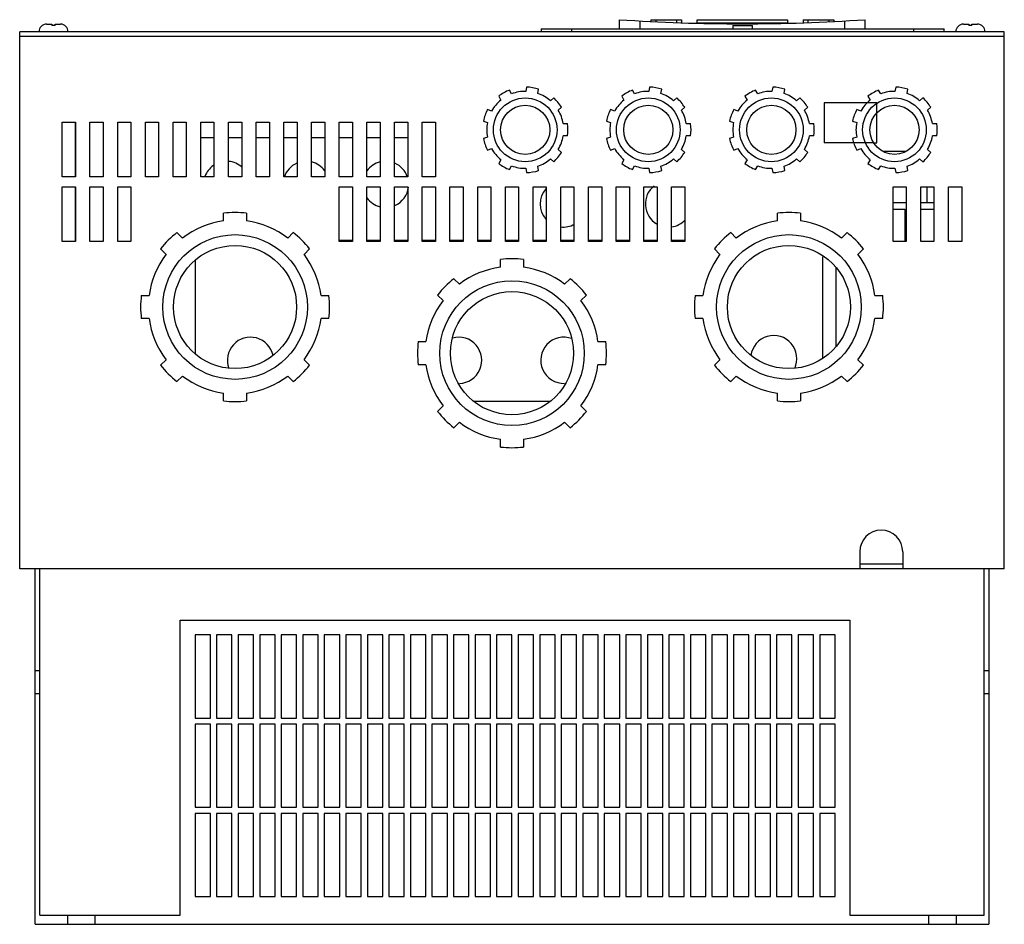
# Model space of a CAD drawing. Header units: millimetres. Extents: x 48 to 368, y 141 to 434.
import ezdxf

# ---------------------------------------------------------------- set-up
doc = ezdxf.new("R2010")
doc.units = ezdxf.units.MM
doc.header["$LTSCALE"] = 37.291061
doc.layers.get('0').update_dxf_attribs({"linetype": 'CONTINUOUS'})

msp = doc.modelspace()

# ---------------------------------------------------------------- linework, layer by layer
at = {"color": 7, "linetype": 'CONTINUOUS'}
for p, q in [((56.6, 432.93), (58.35, 432.93)), ((58.35, 432.93), (58.35, 432.44)), ((59.35, 432.44), (59.35, 432.93)), ((59.35, 432.93), (61.1, 432.93)), ((242.73, 434.35), (242.73, 431.43)), ((249.5, 431.43), (249.5, 433.94)), ((252.95, 434.28), (252.95, 433.76)), ((252.95, 434.28), (262.95, 434.28)), ((254.55, 434.28), (254.55, 433.68)), ((261.35, 434.28), (261.35, 433.4)), ((262.95, 434.28), (262.95, 433.35)), ((268.03, 433.28), (268.03, 434.28)), ((268.03, 434.28), (297.37, 434.28)), ((297.37, 433.28), (268.03, 433.28)), ((279.64, 432.43), (279.64, 431.43)), ((279.64, 432.43), (286.06, 432.43)), ((286.06, 431.43), (286.06, 432.43)), ((297.37, 434.28), (297.37, 433.28)), ((302.45, 434.28), (302.45, 433.35)), ((302.45, 434.28), (312.45, 434.28)), ((304.05, 434.28), (304.05, 433.4)), ((310.85, 434.28), (310.85, 433.68)), ((312.45, 434.28), (312.45, 433.76)), ((315.9, 433.94), (315.9, 431.43)), ((322.67, 431.43), (322.67, 434.35)), ((354.6, 432.93), (356.35, 432.93)), ((356.35, 432.93), (356.35, 432.44)), ((357.35, 432.93), (359.1, 432.93)), ((357.35, 432.44), (357.35, 432.93)), ((47.85, 256.03), (47.85, 430.43)), ((367.85, 430.43), (47.85, 430.43)), ((367.85, 428.93), (47.85, 428.93)), ((217.35, 431.43), (217.35, 430.43)), ((217.35, 431.43), (348.35, 431.43)), ((227.35, 430.43), (227.35, 431.43)), ((338.35, 431.43), (338.35, 430.43)), ((348.35, 430.43), (348.35, 431.43)), ((367.85, 256.03), (367.85, 430.43)), ((207.71, 410.26), (207.01, 411.49)), ((212.57, 412.47), (212.32, 411.08)), ((216.26, 410.38), (216.51, 411.78)), ((247.71, 410.26), (247.01, 411.49)), ((252.57, 412.47), (252.32, 411.08)), ((256.26, 410.38), (256.51, 411.78)), ((287.71, 410.26), (287.01, 411.49)), ((292.57, 412.47), (292.32, 411.08)), ((296.26, 410.38), (296.51, 411.78)), ((327.71, 410.26), (327.01, 411.49)), ((332.57, 412.47), (332.32, 411.08)), ((336.26, 410.38), (336.51, 411.78)), ((203.54, 409.49), (204.25, 408.26)), ((221.4, 408.95), (220.32, 408.04)), ((243.54, 409.49), (244.25, 408.26)), ((261.4, 408.95), (260.32, 408.04)), ((283.54, 409.49), (284.25, 408.26)), ((301.4, 408.95), (300.32, 408.04)), ((309.32, 407.38), (309.32, 394.37)), ((326.42, 407.38), (309.32, 407.38)), ((323.54, 409.49), (324.25, 408.26)), ((326.42, 403.78), (326.42, 407.38)), ((341.4, 408.95), (340.32, 408.04)), ((201.24, 404.68), (199.91, 405.16)), ((222.89, 404.98), (223.97, 405.89)), ((241.24, 404.68), (239.91, 405.16)), ((262.89, 404.98), (263.97, 405.89)), ((281.24, 404.68), (279.91, 405.16)), ((302.89, 404.98), (303.97, 405.89)), ((321.24, 404.68), (319.91, 405.16)), ((326.42, 394.37), (326.42, 403.78)), ((342.89, 404.98), (343.97, 405.89)), ((61.7, 383.28), (61.7, 401.08)), ((61.7, 401.08), (66, 401.08)), ((65.85, 401.08), (65.85, 383.28)), ((66, 401.08), (66, 383.28)), ((70.7, 383.28), (70.7, 401.08)), ((70.7, 401.08), (75, 401.08)), ((75, 401.08), (75, 383.28)), ((79.7, 383.28), (79.7, 401.08)), ((79.7, 401.08), (84, 401.08)), ((84, 401.08), (84, 383.28)), ((88.7, 383.28), (88.7, 401.08)), ((88.7, 401.08), (93, 401.08)), ((93, 401.08), (93, 383.28)), ((97.7, 383.28), (97.7, 401.08)), ((97.7, 401.08), (102, 401.08)), ((102, 401.08), (102, 383.28)), ((106.7, 383.28), (106.7, 401.08)), ((106.7, 401.08), (111, 401.08)), ((111, 401.08), (111, 383.28)), ((115.7, 383.28), (115.7, 401.08)), ((115.7, 401.08), (120, 401.08)), ((120, 401.08), (120, 383.28)), ((124.7, 383.28), (124.7, 401.08)), ((124.7, 401.08), (129, 401.08)), ((129, 401.08), (129, 383.28)), ((133.7, 383.28), (133.7, 401.08)), ((133.7, 401.08), (138, 401.08)), ((138, 401.08), (138, 383.28)), ((142.7, 383.28), (142.7, 401.08)), ((142.7, 401.08), (147, 401.08)), ((147, 401.08), (147, 383.28)), ((151.7, 383.28), (151.7, 401.08)), ((151.7, 401.08), (156, 401.08)), ((156, 401.08), (156, 383.28)), ((160.7, 383.28), (160.7, 401.08)), ((160.7, 401.08), (165, 401.08)), ((165, 401.08), (165, 383.28)), ((169.7, 383.28), (169.7, 401.08)), ((169.7, 401.08), (174, 401.08)), ((174, 401.08), (174, 383.28)), ((178.7, 383.28), (178.7, 401.08)), ((178.7, 401.08), (183, 401.08)), ((183, 401.08), (183, 383.28)), ((198.54, 401.4), (199.87, 400.92)), ((224.49, 400.6), (225.9, 400.6)), ((238.54, 401.4), (239.87, 400.92)), ((264.49, 400.6), (265.9, 400.6)), ((278.54, 401.4), (279.87, 400.92)), ((304.49, 400.6), (305.9, 400.6)), ((318.54, 401.4), (319.87, 400.92)), ((344.49, 400.6), (345.9, 400.6)), ((106.7, 396.13), (111, 396.13)), ((115.7, 396.13), (120, 396.13)), ((124.7, 396.13), (129, 396.13)), ((133.7, 396.13), (138, 396.13)), ((142.7, 396.13), (147, 396.13)), ((151.7, 396.13), (156, 396.13)), ((160.7, 396.13), (165, 396.13)), ((169.7, 396.13), (174, 396.13)), ((199.87, 396.24), (198.54, 395.75)), ((225.91, 396.6), (224.49, 396.6)), ((239.87, 396.24), (238.54, 395.75)), ((265.91, 396.6), (264.49, 396.6)), ((279.87, 396.24), (278.54, 395.75)), ((305.91, 396.6), (304.49, 396.6)), ((325.41, 394.37), (309.32, 394.37)), ((319.87, 396.24), (318.54, 395.75)), ((325.41, 394.37), (326.42, 394.37)), ((345.91, 396.6), (344.49, 396.6)), ((199.91, 391.99), (201.24, 392.48)), ((223.97, 391.27), (222.89, 392.18)), ((239.91, 391.99), (241.24, 392.48)), ((263.97, 391.27), (262.89, 392.18)), ((279.91, 391.99), (281.24, 392.48)), ((303.97, 391.27), (302.89, 392.18)), ((319.91, 391.99), (321.24, 392.48)), ((335.69, 391.53), (328.56, 391.53)), ((343.97, 391.27), (342.89, 392.18)), ((204.25, 388.89), (203.54, 387.66)), ((220.32, 389.11), (221.4, 388.2)), ((244.25, 388.89), (243.54, 387.66)), ((260.32, 389.11), (261.4, 388.2)), ((284.25, 388.89), (283.54, 387.66)), ((300.32, 389.11), (301.4, 388.2)), ((324.25, 388.89), (323.54, 387.66)), ((340.32, 389.11), (341.4, 388.2)), ((207.01, 385.66), (207.71, 386.89)), ((212.32, 386.08), (212.57, 384.68)), ((216.51, 385.38), (216.26, 386.77)), ((247.01, 385.66), (247.71, 386.89)), ((252.32, 386.08), (252.57, 384.68)), ((256.51, 385.38), (256.26, 386.77)), ((287.01, 385.66), (287.71, 386.89)), ((292.32, 386.08), (292.57, 384.68)), ((296.51, 385.38), (296.26, 386.77)), ((327.01, 385.66), (327.71, 386.89)), ((332.32, 386.08), (332.57, 384.68)), ((336.51, 385.38), (336.26, 386.77)), ((66, 383.28), (61.7, 383.28)), ((75, 383.28), (70.7, 383.28)), ((84, 383.28), (79.7, 383.28)), ((93, 383.28), (88.7, 383.28)), ((102, 383.28), (97.7, 383.28)), ((111, 383.28), (106.7, 383.28)), ((120, 383.28), (115.7, 383.28)), ((129, 383.28), (124.7, 383.28)), ((138, 383.28), (133.7, 383.28)), ((147, 383.28), (142.7, 383.28)), ((156, 383.28), (151.7, 383.28)), ((165, 383.28), (160.7, 383.28)), ((174, 383.28), (169.7, 383.28)), ((183, 383.28), (178.7, 383.28)), ((61.7, 362.28), (61.7, 380.08)), ((61.7, 380.08), (66, 380.08)), ((65.85, 380.08), (65.85, 362.28)), ((66, 380.08), (66, 362.28)), ((70.7, 362.28), (70.7, 380.08)), ((70.7, 380.08), (75, 380.08)), ((75, 380.08), (75, 362.28)), ((79.7, 362.28), (79.7, 380.08)), ((79.7, 380.08), (84, 380.08)), ((84, 380.08), (84, 362.28)), ((151.7, 362.28), (151.7, 380.08)), ((151.7, 380.08), (156, 380.08)), ((156, 380.08), (156, 362.28)), ((160.7, 362.28), (160.7, 380.08)), ((160.7, 380.08), (165, 380.08)), ((165, 380.08), (165, 362.28)), ((169.7, 362.28), (169.7, 380.08)), ((169.7, 380.08), (174, 380.08)), ((174, 380.08), (174, 362.28)), ((178.7, 362.28), (178.7, 380.08)), ((178.7, 380.08), (183, 380.08)), ((183, 380.08), (183, 362.28)), ((187.7, 362.28), (187.7, 380.08)), ((187.7, 380.08), (192, 380.08)), ((192, 380.08), (192, 362.28)), ((196.7, 362.28), (196.7, 380.08)), ((196.7, 380.08), (201, 380.08)), ((201, 380.08), (201, 362.28)), ((205.7, 362.28), (205.7, 380.08)), ((205.7, 380.08), (210, 380.08)), ((210, 380.08), (210, 362.28)), ((214.7, 362.28), (214.7, 380.08)), ((214.7, 380.08), (219, 380.08)), ((219, 380.08), (219, 362.28)), ((223.7, 362.28), (223.7, 380.08)), ((223.7, 380.08), (228, 380.08)), ((228, 380.08), (228, 362.28)), ((232.7, 362.28), (232.7, 380.08)), ((232.7, 380.08), (237, 380.08)), ((237, 380.08), (237, 362.28)), ((241.7, 362.28), (241.7, 380.08)), ((241.7, 380.08), (246, 380.08)), ((246, 380.08), (246, 362.28)), ((250.7, 362.28), (250.7, 380.08)), ((250.7, 380.08), (255, 380.08)), ((255, 380.08), (255, 362.28)), ((259.7, 362.28), (259.7, 380.08)), ((259.7, 380.08), (264, 380.08)), ((264, 380.08), (264, 362.28)), ((331.7, 380.08), (336, 380.08)), ((331.7, 362.28), (331.7, 380.08)), ((336, 380.08), (336, 362.28)), ((340.7, 380.08), (345, 380.08)), ((340.7, 362.28), (340.7, 380.08)), ((342.81, 375.03), (342.81, 380.08)), ((345, 380.08), (345, 362.28)), ((349.7, 380.08), (354, 380.08)), ((349.7, 362.28), (349.7, 380.08)), ((354, 380.08), (354, 362.28)), ((331.7, 375.03), (336, 375.03)), ((340.7, 375.03), (345, 375.03)), ((114.1, 368.98), (114.1, 371.5)), ((121.6, 371.5), (121.6, 368.98)), ((294.1, 368.98), (294.1, 371.5)), ((301.6, 371.5), (301.6, 368.98)), ((335.68, 372.7), (331.7, 372.7)), ((335.68, 362.28), (335.68, 372.7)), ((345, 372.7), (340.7, 372.7)), ((100.74, 363.44), (98.96, 365.22)), ((136.75, 365.22), (134.96, 363.44)), ((280.74, 363.44), (278.96, 365.22)), ((316.75, 365.22), (314.96, 363.44)), ((66, 362.28), (61.7, 362.28)), ((75, 362.28), (70.7, 362.28)), ((84, 362.28), (79.7, 362.28)), ((151.7, 362.73), (156, 362.73)), ((156, 362.28), (151.7, 362.28)), ((160.7, 362.73), (165, 362.73)), ((165, 362.28), (160.7, 362.28)), ((169.7, 362.73), (174, 362.73)), ((174, 362.28), (169.7, 362.28)), ((178.7, 362.73), (183, 362.73)), ((183, 362.28), (178.7, 362.28)), ((187.7, 362.73), (192, 362.73)), ((192, 362.28), (187.7, 362.28)), ((196.7, 362.73), (201, 362.73)), ((201, 362.28), (196.7, 362.28)), ((205.7, 362.73), (210, 362.73)), ((210, 362.28), (205.7, 362.28)), ((214.7, 362.73), (219, 362.73)), ((219, 362.28), (214.7, 362.28)), ((223.7, 362.73), (228, 362.73)), ((228, 362.28), (223.7, 362.28)), ((232.7, 362.73), (237, 362.73)), ((237, 362.28), (232.7, 362.28)), ((241.7, 362.73), (246, 362.73)), ((246, 362.28), (241.7, 362.28)), ((250.7, 362.73), (255, 362.73)), ((255, 362.28), (250.7, 362.28)), ((259.7, 362.73), (264, 362.73)), ((264, 362.28), (259.7, 362.28)), ((336, 362.28), (331.7, 362.28)), ((345, 362.28), (340.7, 362.28)), ((354, 362.28), (349.7, 362.28)), ((93.65, 359.92), (95.44, 358.14)), ((140.27, 358.14), (142.05, 359.92)), ((273.65, 359.92), (275.44, 358.14)), ((320.27, 358.14), (322.05, 359.92)), ((104.85, 356.13), (104.85, 325.92)), ((204.1, 353.98), (204.1, 356.5)), ((211.6, 356.5), (211.6, 353.98)), ((308.85, 324.68), (308.85, 357.37)), ((313.05, 353.93), (313.05, 328.12)), ((190.74, 348.44), (188.96, 350.22)), ((226.75, 350.22), (224.96, 348.44)), ((87.38, 344.78), (89.9, 344.78)), ((145.8, 344.78), (148.32, 344.78)), ((183.65, 344.92), (185.44, 343.14)), ((230.27, 343.14), (232.05, 344.92)), ((267.38, 344.78), (269.9, 344.78)), ((325.8, 344.78), (328.32, 344.78)), ((89.9, 337.28), (87.38, 337.28)), ((148.32, 337.28), (145.8, 337.28)), ((269.9, 337.28), (267.38, 337.28)), ((328.32, 337.28), (325.8, 337.28)), ((177.38, 329.78), (179.9, 329.78)), ((235.8, 329.78), (238.32, 329.78)), ((95.44, 323.91), (93.65, 322.13)), ((142.05, 322.13), (140.27, 323.91)), ((275.44, 323.91), (273.65, 322.13)), ((322.05, 322.13), (320.27, 323.91)), ((179.9, 322.28), (177.38, 322.28)), ((238.32, 322.28), (235.8, 322.28)), ((98.96, 316.83), (100.74, 318.61)), ((134.96, 318.61), (136.75, 316.83)), ((278.96, 316.83), (280.74, 318.61)), ((314.96, 318.61), (316.75, 316.83)), ((114.1, 310.56), (114.1, 313.08)), ((121.6, 313.08), (121.6, 310.56)), ((195.34, 310.43), (220.36, 310.43)), ((294.1, 310.56), (294.1, 313.08)), ((301.6, 313.08), (301.6, 310.56)), ((185.44, 308.91), (183.65, 307.13)), ((232.05, 307.13), (230.27, 308.91)), ((188.96, 301.83), (190.74, 303.61)), ((224.96, 303.61), (226.75, 301.83)), ((204.1, 295.56), (204.1, 298.08)), ((211.6, 298.08), (211.6, 295.56)), ((320.85, 261.53), (320.85, 256.03)), ((334.85, 261.53), (334.85, 256.03)), ((367.85, 256.03), (47.85, 256.03)), ((52.85, 140.53), (52.85, 256.03)), ((54.35, 143.53), (54.35, 256.03)), ((334.85, 257.53), (320.85, 257.53)), ((361.35, 143.53), (361.35, 256.03)), ((362.85, 256.03), (362.85, 140.53)), ((100.05, 143.53), (100.05, 239.33)), ((100.05, 239.33), (317.65, 239.33)), ((317.65, 239.33), (317.65, 143.53)), ((104.85, 234.53), (104.85, 207.53)), ((109.85, 234.53), (104.85, 234.53)), ((109.85, 207.53), (109.85, 234.53)), ((111.85, 234.53), (111.85, 207.53)), ((116.85, 234.53), (111.85, 234.53)), ((116.85, 207.53), (116.85, 234.53)), ((118.85, 234.53), (118.85, 207.53)), ((123.85, 234.53), (118.85, 234.53)), ((123.85, 207.53), (123.85, 234.53)), ((125.85, 234.53), (125.85, 207.53)), ((130.85, 234.53), (125.85, 234.53)), ((130.85, 207.53), (130.85, 234.53)), ((132.85, 234.53), (132.85, 207.53)), ((137.85, 234.53), (132.85, 234.53)), ((137.85, 207.53), (137.85, 234.53)), ((139.85, 234.53), (139.85, 207.53)), ((144.85, 234.53), (139.85, 234.53)), ((144.85, 207.53), (144.85, 234.53)), ((146.85, 234.53), (146.85, 207.53)), ((151.85, 234.53), (146.85, 234.53)), ((151.85, 207.53), (151.85, 234.53)), ((153.85, 234.53), (153.85, 207.53)), ((158.85, 234.53), (153.85, 234.53)), ((158.85, 207.53), (158.85, 234.53)), ((160.85, 234.53), (160.85, 207.53)), ((165.85, 234.53), (160.85, 234.53)), ((165.85, 207.53), (165.85, 234.53)), ((172.85, 234.53), (167.85, 234.53)), ((167.85, 234.53), (167.85, 207.53)), ((172.85, 207.53), (172.85, 234.53)), ((179.85, 234.53), (174.85, 234.53)), ((174.85, 234.53), (174.85, 207.53)), ((179.85, 207.53), (179.85, 234.53)), ((186.85, 234.53), (181.85, 234.53)), ((181.85, 234.53), (181.85, 207.53)), ((186.85, 207.53), (186.85, 234.53)), ((193.85, 234.53), (188.85, 234.53)), ((188.85, 234.53), (188.85, 207.53)), ((193.85, 207.53), (193.85, 234.53)), ((200.85, 234.53), (195.85, 234.53)), ((195.85, 234.53), (195.85, 207.53)), ((200.85, 207.53), (200.85, 234.53)), ((207.85, 234.53), (202.85, 234.53)), ((202.85, 234.53), (202.85, 207.53)), ((207.85, 207.53), (207.85, 234.53)), ((214.85, 234.53), (209.85, 234.53)), ((209.85, 234.53), (209.85, 207.53)), ((214.85, 207.53), (214.85, 234.53)), ((221.85, 234.53), (216.85, 234.53)), ((216.85, 234.53), (216.85, 207.53)), ((221.85, 207.53), (221.85, 234.53)), ((228.85, 234.53), (223.85, 234.53)), ((223.85, 234.53), (223.85, 207.53)), ((228.85, 207.53), (228.85, 234.53)), ((235.85, 234.53), (230.85, 234.53)), ((230.85, 234.53), (230.85, 207.53)), ((235.85, 207.53), (235.85, 234.53)), ((242.85, 234.53), (237.85, 234.53)), ((237.85, 234.53), (237.85, 207.53)), ((242.85, 207.53), (242.85, 234.53)), ((249.85, 234.53), (244.85, 234.53)), ((244.85, 234.53), (244.85, 207.53)), ((249.85, 207.53), (249.85, 234.53)), ((256.85, 234.53), (251.85, 234.53)), ((251.85, 234.53), (251.85, 207.53)), ((256.85, 207.53), (256.85, 234.53)), ((263.85, 234.53), (258.85, 234.53)), ((258.85, 234.53), (258.85, 207.53)), ((263.85, 207.53), (263.85, 234.53)), ((270.85, 234.53), (265.85, 234.53)), ((265.85, 234.53), (265.85, 207.53)), ((270.85, 207.53), (270.85, 234.53)), ((277.85, 234.53), (272.85, 234.53)), ((272.85, 234.53), (272.85, 207.53)), ((277.85, 207.53), (277.85, 234.53)), ((284.85, 234.53), (279.85, 234.53)), ((279.85, 234.53), (279.85, 207.53)), ((284.85, 207.53), (284.85, 234.53)), ((291.85, 234.53), (286.85, 234.53)), ((286.85, 234.53), (286.85, 207.53)), ((291.85, 207.53), (291.85, 234.53)), ((298.85, 234.53), (293.85, 234.53)), ((293.85, 234.53), (293.85, 207.53)), ((298.85, 207.53), (298.85, 234.53)), ((305.85, 234.53), (300.85, 234.53)), ((300.85, 234.53), (300.85, 207.53)), ((305.85, 207.53), (305.85, 234.53)), ((312.85, 234.53), (307.85, 234.53)), ((307.85, 234.53), (307.85, 207.53)), ((312.85, 207.53), (312.85, 234.53)), ((54.35, 222.89), (52.85, 222.89)), ((362.85, 222.89), (361.35, 222.89)), ((52.85, 215.53), (54.35, 215.53)), ((361.35, 215.53), (362.85, 215.53)), ((104.85, 207.53), (109.85, 207.53)), ((104.85, 205.53), (104.85, 178.53)), ((109.85, 205.53), (104.85, 205.53)), ((109.85, 178.53), (109.85, 205.53)), ((111.85, 207.53), (116.85, 207.53)), ((111.85, 205.53), (111.85, 178.53)), ((116.85, 205.53), (111.85, 205.53)), ((116.85, 178.53), (116.85, 205.53)), ((118.85, 207.53), (123.85, 207.53)), ((118.85, 205.53), (118.85, 178.53)), ((123.85, 205.53), (118.85, 205.53)), ((123.85, 178.53), (123.85, 205.53)), ((125.85, 207.53), (130.85, 207.53)), ((125.85, 205.53), (125.85, 178.53)), ((130.85, 205.53), (125.85, 205.53)), ((130.85, 178.53), (130.85, 205.53)), ((132.85, 207.53), (137.85, 207.53)), ((132.85, 205.53), (132.85, 178.53)), ((137.85, 205.53), (132.85, 205.53)), ((137.85, 178.53), (137.85, 205.53)), ((139.85, 207.53), (144.85, 207.53)), ((144.85, 205.53), (139.85, 205.53)), ((139.85, 205.53), (139.85, 178.53)), ((144.85, 178.53), (144.85, 205.53)), ((146.85, 207.53), (151.85, 207.53)), ((151.85, 205.53), (146.85, 205.53)), ((146.85, 205.53), (146.85, 178.53)), ((151.85, 178.53), (151.85, 205.53)), ((153.85, 207.53), (158.85, 207.53)), ((158.85, 205.53), (153.85, 205.53)), ((153.85, 205.53), (153.85, 178.53)), ((158.85, 178.53), (158.85, 205.53)), ((160.85, 207.53), (165.85, 207.53)), ((165.85, 205.53), (160.85, 205.53)), ((160.85, 205.53), (160.85, 178.53)), ((165.85, 178.53), (165.85, 205.53)), ((167.85, 207.53), (172.85, 207.53)), ((172.85, 205.53), (167.85, 205.53)), ((167.85, 205.53), (167.85, 178.53)), ((172.85, 178.53), (172.85, 205.53)), ((174.85, 207.53), (179.85, 207.53)), ((179.85, 205.53), (174.85, 205.53)), ((174.85, 205.53), (174.85, 178.53)), ((179.85, 178.53), (179.85, 205.53)), ((181.85, 207.53), (186.85, 207.53)), ((186.85, 205.53), (181.85, 205.53)), ((181.85, 205.53), (181.85, 178.53)), ((186.85, 178.53), (186.85, 205.53)), ((188.85, 207.53), (193.85, 207.53)), ((193.85, 205.53), (188.85, 205.53)), ((188.85, 205.53), (188.85, 178.53)), ((193.85, 178.53), (193.85, 205.53)), ((195.85, 207.53), (200.85, 207.53)), ((200.85, 205.53), (195.85, 205.53)), ((195.85, 205.53), (195.85, 178.53)), ((200.85, 178.53), (200.85, 205.53)), ((202.85, 207.53), (207.85, 207.53)), ((207.85, 205.53), (202.85, 205.53)), ((202.85, 205.53), (202.85, 178.53)), ((207.85, 178.53), (207.85, 205.53)), ((209.85, 207.53), (214.85, 207.53)), ((214.85, 205.53), (209.85, 205.53)), ((209.85, 205.53), (209.85, 178.53)), ((214.85, 178.53), (214.85, 205.53)), ((216.85, 207.53), (221.85, 207.53)), ((221.85, 205.53), (216.85, 205.53)), ((216.85, 205.53), (216.85, 178.53)), ((221.85, 178.53), (221.85, 205.53)), ((223.85, 207.53), (228.85, 207.53)), ((228.85, 205.53), (223.85, 205.53)), ((223.85, 205.53), (223.85, 178.53)), ((228.85, 178.53), (228.85, 205.53)), ((230.85, 207.53), (235.85, 207.53)), ((235.85, 205.53), (230.85, 205.53)), ((230.85, 205.53), (230.85, 178.53)), ((235.85, 178.53), (235.85, 205.53)), ((237.85, 207.53), (242.85, 207.53)), ((242.85, 205.53), (237.85, 205.53)), ((237.85, 205.53), (237.85, 178.53)), ((242.85, 178.53), (242.85, 205.53)), ((244.85, 207.53), (249.85, 207.53)), ((249.85, 205.53), (244.85, 205.53)), ((244.85, 205.53), (244.85, 178.53)), ((249.85, 178.53), (249.85, 205.53)), ((251.85, 207.53), (256.85, 207.53)), ((256.85, 205.53), (251.85, 205.53)), ((251.85, 205.53), (251.85, 178.53)), ((256.85, 178.53), (256.85, 205.53)), ((258.85, 207.53), (263.85, 207.53)), ((263.85, 205.53), (258.85, 205.53)), ((258.85, 205.53), (258.85, 178.53)), ((263.85, 178.53), (263.85, 205.53)), ((265.85, 207.53), (270.85, 207.53)), ((270.85, 205.53), (265.85, 205.53)), ((265.85, 205.53), (265.85, 178.53)), ((270.85, 178.53), (270.85, 205.53)), ((272.85, 207.53), (277.85, 207.53)), ((277.85, 205.53), (272.85, 205.53)), ((272.85, 205.53), (272.85, 178.53)), ((277.85, 178.53), (277.85, 205.53)), ((279.85, 207.53), (284.85, 207.53)), ((284.85, 205.53), (279.85, 205.53)), ((279.85, 205.53), (279.85, 178.53)), ((284.85, 178.53), (284.85, 205.53)), ((286.85, 207.53), (291.85, 207.53)), ((291.85, 205.53), (286.85, 205.53)), ((286.85, 205.53), (286.85, 178.53)), ((291.85, 178.53), (291.85, 205.53)), ((293.85, 207.53), (298.85, 207.53)), ((298.85, 205.53), (293.85, 205.53)), ((293.85, 205.53), (293.85, 178.53)), ((298.85, 178.53), (298.85, 205.53)), ((300.85, 207.53), (305.85, 207.53)), ((305.85, 205.53), (300.85, 205.53)), ((300.85, 205.53), (300.85, 178.53)), ((305.85, 178.53), (305.85, 205.53)), ((307.85, 207.53), (312.85, 207.53)), ((312.85, 205.53), (307.85, 205.53)), ((307.85, 205.53), (307.85, 178.53)), ((312.85, 178.53), (312.85, 205.53)), ((104.85, 178.53), (109.85, 178.53)), ((104.85, 176.53), (104.85, 149.53)), ((109.85, 176.53), (104.85, 176.53)), ((109.85, 149.53), (109.85, 176.53)), ((111.85, 178.53), (116.85, 178.53)), ((116.85, 176.53), (111.85, 176.53)), ((111.85, 176.53), (111.85, 149.53)), ((116.85, 149.53), (116.85, 176.53)), ((118.85, 178.53), (123.85, 178.53)), ((123.85, 176.53), (118.85, 176.53)), ((118.85, 176.53), (118.85, 149.53)), ((123.85, 149.53), (123.85, 176.53)), ((125.85, 178.53), (130.85, 178.53)), ((130.85, 176.53), (125.85, 176.53)), ((125.85, 176.53), (125.85, 149.53)), ((130.85, 149.53), (130.85, 176.53)), ((132.85, 178.53), (137.85, 178.53)), ((137.85, 176.53), (132.85, 176.53)), ((132.85, 176.53), (132.85, 149.53)), ((137.85, 149.53), (137.85, 176.53)), ((139.85, 178.53), (144.85, 178.53)), ((144.85, 176.53), (139.85, 176.53)), ((139.85, 176.53), (139.85, 149.53)), ((144.85, 149.53), (144.85, 176.53)), ((146.85, 178.53), (151.85, 178.53)), ((151.85, 176.53), (146.85, 176.53)), ((146.85, 176.53), (146.85, 149.53)), ((151.85, 149.53), (151.85, 176.53)), ((153.85, 178.53), (158.85, 178.53)), ((158.85, 176.53), (153.85, 176.53)), ((153.85, 176.53), (153.85, 149.53)), ((158.85, 149.53), (158.85, 176.53)), ((160.85, 178.53), (165.85, 178.53)), ((165.85, 176.53), (160.85, 176.53)), ((160.85, 176.53), (160.85, 149.53)), ((165.85, 149.53), (165.85, 176.53)), ((167.85, 178.53), (172.85, 178.53)), ((172.85, 176.53), (167.85, 176.53)), ((167.85, 176.53), (167.85, 149.53)), ((172.85, 149.53), (172.85, 176.53)), ((174.85, 178.53), (179.85, 178.53)), ((179.85, 176.53), (174.85, 176.53)), ((174.85, 176.53), (174.85, 149.53)), ((179.85, 149.53), (179.85, 176.53)), ((181.85, 178.53), (186.85, 178.53)), ((186.85, 176.53), (181.85, 176.53)), ((181.85, 176.53), (181.85, 149.53)), ((186.85, 149.53), (186.85, 176.53)), ((188.85, 178.53), (193.85, 178.53)), ((193.85, 176.53), (188.85, 176.53)), ((188.85, 176.53), (188.85, 149.53)), ((193.85, 149.53), (193.85, 176.53)), ((195.85, 178.53), (200.85, 178.53)), ((200.85, 176.53), (195.85, 176.53)), ((195.85, 176.53), (195.85, 149.53)), ((200.85, 149.53), (200.85, 176.53)), ((202.85, 178.53), (207.85, 178.53)), ((207.85, 176.53), (202.85, 176.53)), ((202.85, 176.53), (202.85, 149.53)), ((207.85, 149.53), (207.85, 176.53)), ((209.85, 178.53), (214.85, 178.53)), ((214.85, 176.53), (209.85, 176.53)), ((209.85, 176.53), (209.85, 149.53)), ((214.85, 149.53), (214.85, 176.53)), ((216.85, 178.53), (221.85, 178.53)), ((221.85, 176.53), (216.85, 176.53)), ((216.85, 176.53), (216.85, 149.53)), ((221.85, 149.53), (221.85, 176.53)), ((223.85, 178.53), (228.85, 178.53)), ((228.85, 176.53), (223.85, 176.53)), ((223.85, 176.53), (223.85, 149.53)), ((228.85, 149.53), (228.85, 176.53)), ((230.85, 178.53), (235.85, 178.53)), ((235.85, 176.53), (230.85, 176.53)), ((230.85, 176.53), (230.85, 149.53)), ((235.85, 149.53), (235.85, 176.53)), ((237.85, 178.53), (242.85, 178.53)), ((242.85, 176.53), (237.85, 176.53)), ((237.85, 176.53), (237.85, 149.53)), ((242.85, 149.53), (242.85, 176.53)), ((244.85, 178.53), (249.85, 178.53)), ((249.85, 176.53), (244.85, 176.53)), ((244.85, 176.53), (244.85, 149.53)), ((249.85, 149.53), (249.85, 176.53)), ((251.85, 178.53), (256.85, 178.53)), ((256.85, 176.53), (251.85, 176.53)), ((251.85, 176.53), (251.85, 149.53)), ((256.85, 149.53), (256.85, 176.53)), ((258.85, 178.53), (263.85, 178.53)), ((263.85, 176.53), (258.85, 176.53)), ((258.85, 176.53), (258.85, 149.53)), ((263.85, 149.53), (263.85, 176.53)), ((265.85, 178.53), (270.85, 178.53)), ((270.85, 176.53), (265.85, 176.53)), ((265.85, 176.53), (265.85, 149.53)), ((270.85, 149.53), (270.85, 176.53)), ((272.85, 178.53), (277.85, 178.53)), ((277.85, 176.53), (272.85, 176.53)), ((272.85, 176.53), (272.85, 149.53)), ((277.85, 149.53), (277.85, 176.53)), ((279.85, 178.53), (284.85, 178.53)), ((284.85, 176.53), (279.85, 176.53)), ((279.85, 176.53), (279.85, 149.53)), ((284.85, 149.53), (284.85, 176.53)), ((286.85, 178.53), (291.85, 178.53)), ((291.85, 176.53), (286.85, 176.53)), ((286.85, 176.53), (286.85, 149.53)), ((291.85, 149.53), (291.85, 176.53)), ((293.85, 178.53), (298.85, 178.53)), ((298.85, 176.53), (293.85, 176.53)), ((293.85, 176.53), (293.85, 149.53)), ((298.85, 149.53), (298.85, 176.53)), ((300.85, 178.53), (305.85, 178.53)), ((305.85, 176.53), (300.85, 176.53)), ((300.85, 176.53), (300.85, 149.53)), ((305.85, 149.53), (305.85, 176.53)), ((307.85, 178.53), (312.85, 178.53)), ((312.85, 176.53), (307.85, 176.53)), ((307.85, 176.53), (307.85, 149.53)), ((312.85, 149.53), (312.85, 176.53)), ((104.85, 149.53), (109.85, 149.53)), ((111.85, 149.53), (116.85, 149.53)), ((118.85, 149.53), (123.85, 149.53)), ((125.85, 149.53), (130.85, 149.53)), ((132.85, 149.53), (137.85, 149.53)), ((139.85, 149.53), (144.85, 149.53)), ((146.85, 149.53), (151.85, 149.53)), ((153.85, 149.53), (158.85, 149.53)), ((160.85, 149.53), (165.85, 149.53)), ((167.85, 149.53), (172.85, 149.53)), ((174.85, 149.53), (179.85, 149.53)), ((181.85, 149.53), (186.85, 149.53)), ((188.85, 149.53), (193.85, 149.53)), ((195.85, 149.53), (200.85, 149.53)), ((202.85, 149.53), (207.85, 149.53)), ((209.85, 149.53), (214.85, 149.53)), ((216.85, 149.53), (221.85, 149.53)), ((223.85, 149.53), (228.85, 149.53)), ((230.85, 149.53), (235.85, 149.53)), ((237.85, 149.53), (242.85, 149.53)), ((244.85, 149.53), (249.85, 149.53)), ((251.85, 149.53), (256.85, 149.53)), ((258.85, 149.53), (263.85, 149.53)), ((265.85, 149.53), (270.85, 149.53)), ((272.85, 149.53), (277.85, 149.53)), ((279.85, 149.53), (284.85, 149.53)), ((286.85, 149.53), (291.85, 149.53)), ((293.85, 149.53), (298.85, 149.53)), ((300.85, 149.53), (305.85, 149.53)), ((307.85, 149.53), (312.85, 149.53)), ((54.35, 143.53), (100.05, 143.53)), ((63.35, 143.53), (63.35, 140.53)), ((72.35, 140.53), (72.35, 143.53)), ((317.65, 143.53), (361.35, 143.53)), ((343.35, 140.53), (343.35, 143.53)), ((352.35, 140.53), (352.35, 143.53)), ((52.85, 140.53), (362.85, 140.53))]:
    msp.add_line(p, q, dxfattribs=at)
for centre, radius in [((212.15, 398.58), 10.35), ((212.15, 398.58), 8), ((252.15, 398.58), 10.35), ((252.15, 398.58), 8), ((292.15, 398.58), 10.35), ((292.15, 398.58), 8), ((332.15, 398.58), 10.35), ((332.15, 398.58), 8), ((117.85, 341.03), 23.5), ((297.85, 341.03), 23.5), ((117.85, 341.03), 20), ((297.85, 341.03), 20), ((207.85, 326.03), 23.5), ((207.85, 326.03), 20)]:
    msp.add_circle(centre, radius, dxfattribs=at)
for centre, radius, start, end in [((56.6, 430.43), 2.5, 90, 180), ((58.85, 427.36), 5.1, 84.3774, 95.6226), ((61.1, 430.43), 2.5, 0, 90), ((282.7, 1033.02), 600, 266.18026, 273.81974), ((354.6, 430.43), 2.5, 90, 180), ((356.85, 427.36), 5.1, 84.3768, 95.6232), ((359.1, 430.43), 2.5, 0, 90), ((212.15, 398.58), 13.9, 111.7273, 128.2727), ((212.15, 398.58), 12.5, 89.2069, 110.7931), ((212.15, 398.58), 13.9, 71.7273, 88.2727), ((212.15, 398.58), 12.5, 49.2069, 70.7931), ((252.15, 398.58), 13.9, 111.7273, 128.2727), ((252.15, 398.58), 12.5, 89.2069, 110.7931), ((252.15, 398.58), 13.9, 71.7273, 88.2727), ((252.15, 398.58), 12.5, 49.2069, 70.7931), ((292.15, 398.58), 13.9, 111.7273, 128.2727), ((292.15, 398.58), 12.5, 89.2069, 110.7931), ((292.15, 398.58), 13.9, 71.7273, 88.2727), ((292.15, 398.58), 12.5, 49.2069, 70.7931), ((332.15, 398.58), 13.9, 111.7273, 128.2727), ((332.15, 398.58), 12.5, 89.2069, 110.7931), ((332.15, 398.58), 13.9, 71.7273, 88.2727), ((332.15, 398.58), 12.5, 49.2069, 70.7931), ((212.15, 398.58), 12.5, 129.2069, 150.7931), ((212.15, 398.58), 13.9, 31.7273, 48.2727), ((252.15, 398.58), 12.5, 129.2069, 150.7931), ((252.15, 398.58), 13.9, 31.7273, 48.2727), ((292.15, 398.58), 12.5, 129.2069, 150.7931), ((292.15, 398.58), 13.9, 31.7273, 48.2727), ((332.15, 398.58), 12.5, 129.2069, 150.7931), ((332.15, 398.58), 13.9, 31.7273, 48.2727), ((212.15, 398.58), 13.9, 151.7273, 168.2727), ((212.15, 398.58), 12.5, 9.2997, 30.7931), ((252.15, 398.58), 13.9, 151.7273, 168.2727), ((252.15, 398.58), 12.5, 9.2997, 30.7931), ((292.15, 398.58), 13.9, 151.7273, 168.2727), ((292.15, 398.58), 12.5, 9.2997, 30.7931), ((332.15, 398.58), 13.9, 151.7273, 168.2727), ((332.15, 398.58), 12.5, 9.2997, 30.7931), ((212.15, 398.58), 12.5, 169.2069, 190.7931), ((212.15, 398.58), 13.9, 351.8105, 8.3559), ((252.15, 398.58), 12.5, 169.2069, 190.7931), ((252.15, 398.58), 13.9, 351.8105, 8.3559), ((292.15, 398.58), 12.5, 169.2069, 190.7931), ((292.15, 398.58), 13.9, 351.8105, 8.3559), ((332.15, 398.58), 12.5, 169.2069, 190.7931), ((332.15, 398.58), 13.9, 351.8105, 8.3559), ((212.15, 398.58), 13.9, 191.7273, 208.2727), ((212.15, 398.58), 12.5, 329.2069, 350.8859), ((252.15, 398.58), 13.9, 191.7273, 208.2727), ((252.15, 398.58), 12.5, 329.2069, 350.8859), ((292.15, 398.58), 13.9, 191.7273, 208.2727), ((292.15, 398.58), 12.5, 329.2069, 350.8859), ((332.15, 398.58), 13.9, 191.7273, 208.2727), ((332.15, 398.58), 12.5, 329.2069, 350.8859), ((212.15, 398.58), 12.5, 209.2069, 230.7931), ((212.15, 398.58), 13.9, 311.7273, 328.2727), ((252.15, 398.58), 12.5, 209.2069, 230.7931), ((252.15, 398.58), 13.9, 311.7273, 328.2727), ((292.15, 398.58), 12.5, 209.2069, 230.7931), ((292.15, 398.58), 13.9, 311.7273, 328.2727), ((332.15, 398.58), 12.5, 209.2069, 230.7931), ((332.15, 398.58), 13.9, 311.7273, 328.2727), ((115.11, 380.87), 7.5, 47.3941, 85.4466), ((140.94, 380.87), 7.5, 113.9477, 161.5308), ((140.94, 380.87), 7.5, 35.9359, 76.3088), ((166.77, 380.87), 7.5, 103.769, 144.3085), ((166.77, 380.87), 7.5, 18.493, 66.1483), ((212.15, 398.58), 13.9, 231.7273, 248.2727), ((212.15, 398.58), 12.5, 289.2069, 310.7931), ((252.15, 398.58), 13.9, 231.7273, 248.2727), ((252.15, 398.58), 12.5, 289.2069, 310.7931), ((292.15, 398.58), 13.9, 231.7273, 248.2727), ((292.15, 398.58), 12.5, 289.2069, 310.7931), ((332.15, 398.58), 13.9, 231.7273, 248.2727), ((332.15, 398.58), 12.5, 289.2069, 310.7931), ((115.11, 380.87), 7.5, 125.1595, 160.2676), ((212.15, 398.58), 12.5, 249.2069, 270.7931), ((212.15, 398.58), 13.9, 271.7273, 288.2727), ((252.15, 398.58), 12.5, 249.2069, 270.7931), ((252.15, 398.58), 13.9, 271.7273, 288.2727), ((292.15, 398.58), 12.5, 249.2069, 270.7931), ((292.15, 398.58), 13.9, 271.7273, 288.2727), ((332.15, 398.58), 12.5, 249.2069, 270.7931), ((332.15, 398.58), 13.9, 271.7273, 288.2727), ((166.77, 380.87), 7.5, 293.8517, 353.3444), ((224.51, 374.48), 7.5, 138.5954, 221.4046), ((258.68, 374.48), 7.5, 128.2295, 238.935), ((166.77, 380.87), 7.5, 215.6915, 256.231), ((117.85, 341.03), 30.7, 82.9838, 97.0162), ((297.85, 341.03), 30.7, 82.9838, 97.0162), ((117.85, 341.03), 28.2, 97.6418, 127.3582), ((117.85, 341.03), 28.2, 52.6418, 82.3582), ((258.68, 374.48), 7.5, 277.9101, 316.7619), ((297.85, 341.03), 28.2, 97.6418, 127.3582), ((297.85, 341.03), 28.2, 52.6418, 82.3582), ((117.85, 341.03), 30.7, 127.9838, 142.0162), ((117.85, 341.03), 30.7, 37.9838, 52.0162), ((224.51, 374.48), 7.5, 263.7316, 299.2406), ((297.85, 341.03), 30.7, 127.9838, 142.0162), ((297.85, 341.03), 30.7, 37.9838, 52.0162), ((117.85, 341.03), 28.2, 142.6418, 172.3582), ((117.85, 341.03), 28.2, 7.6418, 37.3582), ((207.85, 326.03), 30.7, 82.9838, 97.0162), ((297.85, 341.03), 28.2, 142.6418, 172.3582), ((297.85, 341.03), 28.2, 7.6418, 37.3582), ((207.85, 326.03), 28.2, 97.6418, 127.3582), ((207.85, 326.03), 28.2, 52.6418, 82.3582), ((207.85, 326.03), 30.7, 127.9838, 142.0162), ((207.85, 326.03), 30.7, 37.9838, 52.0162), ((117.85, 341.03), 30.7, 172.9838, 187.0162), ((117.85, 341.03), 30.7, 352.9838, 7.0162), ((207.85, 326.03), 28.2, 142.6418, 172.3582), ((207.85, 326.03), 28.2, 7.6418, 37.3582), ((297.85, 341.03), 30.7, 172.9838, 187.0162), ((297.85, 341.03), 30.7, 352.9838, 7.0162), ((117.85, 341.03), 28.2, 187.6418, 217.3582), ((117.85, 341.03), 28.2, 322.6418, 352.3582), ((297.85, 341.03), 28.2, 187.6418, 217.3582), ((297.85, 341.03), 28.2, 322.6418, 352.3582), ((122.85, 323.73), 7.5, 11.9969, 200.5823), ((207.85, 326.03), 30.7, 172.9838, 187.0162), ((190.51, 323.73), 7.5, 271.8558, 105.3632), ((224.68, 323.73), 7.5, 69.451, 272.0595), ((207.85, 326.03), 30.7, 352.9838, 7.0162), ((292.93, 324.28), 7.5, 334.8477, 172.1334), ((117.85, 341.03), 30.7, 217.9838, 232.0162), ((117.85, 341.03), 30.7, 307.9838, 322.0162), ((207.85, 326.03), 28.2, 187.6418, 217.3582), ((207.85, 326.03), 28.2, 322.6418, 352.3582), ((297.85, 341.03), 30.7, 217.9838, 232.0162), ((297.85, 341.03), 30.7, 307.9838, 322.0162), ((117.85, 341.03), 28.2, 232.6418, 262.3582), ((117.85, 341.03), 28.2, 277.6418, 307.3582), ((297.85, 341.03), 28.2, 232.6418, 262.3582), ((297.85, 341.03), 28.2, 277.6418, 307.3582), ((117.85, 341.03), 30.7, 262.9838, 277.0162), ((297.85, 341.03), 30.7, 262.9838, 277.0162), ((207.85, 326.03), 30.7, 217.9838, 232.0162), ((207.85, 326.03), 30.7, 307.9838, 322.0162), ((207.85, 326.03), 28.2, 232.6418, 262.3582), ((207.85, 326.03), 28.2, 277.6418, 307.3582), ((207.85, 326.03), 30.7, 262.9838, 277.0162), ((327.85, 261.53), 7, 0, 180)]:
    msp.add_arc(centre, radius, start, end, dxfattribs=at)

doc.saveas('drawing.dxf')
